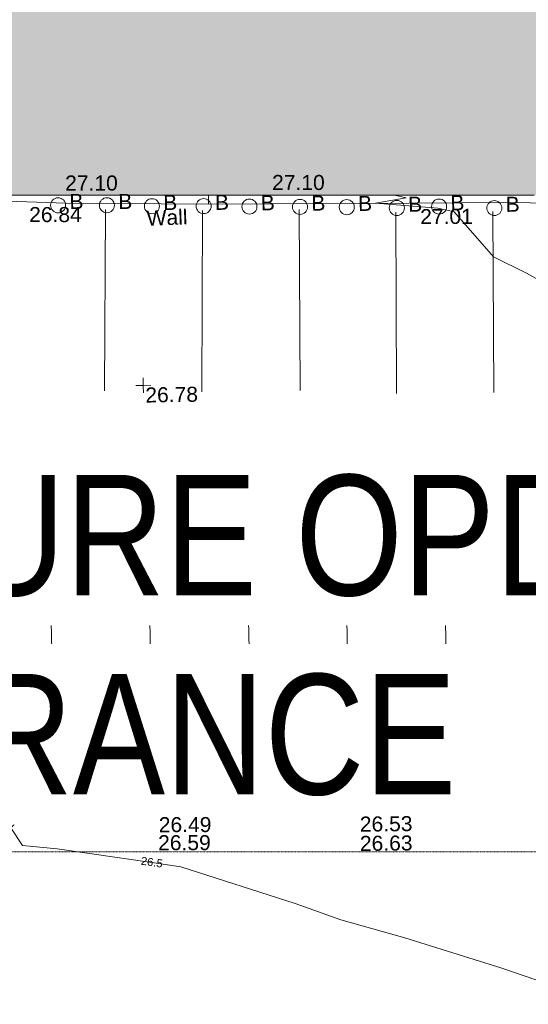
# Model space of a CAD drawing. Header units: millimetres. Extents: x -287732 to 520720, y -88450 to 287754.
# Tile 100 of 256: x -45805 to -33147, y 28420 to 52951. Entities that reach past the tile are written whole.
import ezdxf

# ---------------------------------------------------------------- set-up
doc = ezdxf.new("R2010")
doc.units = ezdxf.units.MM
doc.linetypes.add('Dash 1_5mm', pattern=[3, 1.5, -1.5])
doc.linetypes.add('IMPORT-UG_ELEC_STREET LIGHTING_QLB2 _2_', pattern=[2700, 1500, -300.0000000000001, 0, -250, 150, -300.0000000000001, 0, -200])
for name, color, linetype, lineweight, true_color in [('00_TOPO_FURN_BOLLARD', 7, 'Continuous', 9, 0x666666), ('00_UAV_BUILDING_OUTLINE', 5, 'Continuous', 9, 0x0000ff), ('00_UAV_FURN_BOLLARD', 7, 'Continuous', 9, 0xff9f7f), ('00_UAV_KERB_BOTTOM', 1, 'Continuous', 9, 0xff0000), ('00_UAV_KERB_TOP', 7, 'Continuous', 9, 0xa500a5), ('00_UAV_LEVEL_SPOT', 7, 'Continuous', 9, 0x666666), ('00_UAV_PARKING', 4, 'Continuous', 9, 0x00ffff), ('00_UAV_ROAD_MARKING_WHITE_CONTINUOUS', 7, 'Continuous', 9, 0x999999), ('00_UAV_WALL', 7, 'Continuous', 9, 0x7c00a5), ('01_DTM_CONTOUR_MNR', 7, 'Continuous', 9, 0xa5a552), ('01_DTM_CONTOUR_MNR_LABELS', 7, 'Continuous', 9, 0xa5a552), ('12333-PUM-2D-U-0001-C01 - Rev2_REVIT IMPORT_dwg', 7, 'Continuous', 9, 0x767676), ('A_RHA_Line', 7, 'Continuous', 9, 0x00a600)]:
    doc.layers.add(name, color=color, linetype=linetype, lineweight=lineweight, true_color=true_color)
doc.layers.add('A_RHA_Detail', color=7, linetype='Continuous', lineweight=9)
doc.layers.add('A_RHA_Text', color=7, linetype='Continuous', lineweight=9)
doc.styles.add('Arial Narrow', font='ARIALN.TTF', dxfattribs={"height": 3000})
doc.styles.add('Swis721 Lt BT_1', font='swissl.ttf', dxfattribs={"height": 200})
doc.styles.add('Swis721 Lt BT_2', font='swissl.ttf', dxfattribs={"height": 375})

# ---------------------------------------------------------------- blocks, each defined once
blk = doc.blocks.new('12333-PUM-2D-U-0001-C01 - Rev2_REVIT IMPORT_dwg_UAV-2077255-Site Location Plan Proposed')
at = {"layer": '00_UAV_LEVEL_SPOT', "color": 254, "true_color": 0xcccccc, "flags": 128}
for points in [[(0, -500.0000000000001), (0, 0), (-500.0000000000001, 0)], [(500.0000000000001, 0), (0, 0), (0, 500.0000000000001)]]:
    blk.add_lwpolyline(points, dxfattribs=at)
blk = doc.blocks.new('12333-PUM-2D-U-0001-C01 - Rev2_REVIT IMPORT_dwg_MSL_Bollard_2-2077239-Site Location Plan Proposed')
at = {"layer": '00_TOPO_FURN_BOLLARD', "color": 254, "true_color": 0xcccccc}
blk.add_circle((0, 0), 62.50000000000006, dxfattribs=at)
blk = doc.blocks.new('12333-PUM-2D-U-0001-C01 - Rev2_REVIT IMPORT_dwg_MGS62954_T2_Galway_ITM_3d_Rev1-2077680-Site Location Plan Proposed')
at = {"layer": '00_UAV_KERB_BOTTOM', "color": 254, "true_color": 0xcccccc, "flags": 128}
blk.add_lwpolyline([(533881691.8095241, 725589110.1475831), (533879445.1748955, 725589149.3666457), (533876692.8852168, 725589179.583126), (533873069.1748953, 725589219.3666456), (533871693.5697441, 725589229.1274039), (533866693.9391799, 725589264.6028342), (533864754.1748954, 725589278.3666457), (533861694.52452, 725589325.8211774), (533856888.1748953, 725589400.3666456), (533856695.2494386, 725589402.5689912), (533851696.0418241, 725589459.6375711), (533849880.1748953, 725589480.3666456), (533847752.1748953, 725589494.3666457), (533847750.9088002, 725590549.3857387), (533847745.1748953, 725595327.3666457), (533847744.1950182, 725595547.4409066), (533847721.9532087, 725600542.8123295), (533847713.1748953, 725602514.3666457), (533847715.1748953, 725604658.3666458)], dxfattribs=at)
at = {"layer": '00_UAV_KERB_TOP', "color": 254, "true_color": 0xcccccc, "flags": 128}
blk.add_lwpolyline([(533881691.7209884, 725589099.1684073), (533879444.8905709, 725589129.3685619), (533876692.3667715, 725589159.5876124), (533873068.9941603, 725589199.3674246), (533871693.0512855, 725589209.1305795), (533866693.4207219, 725589244.6060096), (533864753.9488578, 725589258.3677462), (533861694.0060812, 725589305.8268127), (533856887.9056672, 725589380.3684158), (533856694.7310012, 725589382.5736061), (533851695.5233949, 725589439.6421862), (533849879.9949583, 725589460.3673966), (533847732.1987252, 725589474.497635), (533847730.9559652, 725590510.0718771), (533847725.1749487, 725595327.3101203), (533847724.3697136, 725595508.160941), (533847702.1279038, 725600503.5323653), (533847693.1748537, 725602514.3314495), (533847695.1801924, 725604664.0542197)], dxfattribs=at)
at = {"layer": '00_UAV_PARKING', "color": 254, "true_color": 0xcccccc, "flags": 128}
blk.add_lwpolyline([(533861701.1748953, 725604487.3666458), (533863308.1748954, 725604466.3666456), (533866699.453905, 725604426.1702062), (533869045.1748953, 725604398.3666457), (533871697.9792234, 725604325.0129383), (533871902.1748953, 725604319.3666456), (533876002.1748954, 725604218.3666456), (533876696.3378388, 725604204.1917897), (533881144.1748954, 725604113.3666456), (533881694.9260165, 725604104.3589911), (533885630.0000003, 725604040.0000005)], dxfattribs=at)
at = {"layer": '00_UAV_ROAD_MARKING_WHITE_CONTINUOUS', "color": 254, "true_color": 0xcccccc}
for p, q in [((533859134.6912071, 725604398.6754705), (533859037.5717106, 725599885.2513378)), ((533861555.1748957, 725604329.3666458), (533861458.0553991, 725599815.942513)), ((533863960.1748955, 725604316.3666458), (533863902.7882641, 725599802.2624853)), ((533866360.1748955, 725604205.3666458), (533866302.788264, 725599691.2624853)), ((533868777.1748957, 725604184.3666457), (533868719.7882642, 725599670.2624851)), ((533857630.2433345, 725589388.8573209), (533857608.4065014, 725594171.3775808)), ((533860060.4065014, 725594121.3775803), (533860077.5770707, 725589350.8996909)), ((533862545.8518668, 725589312.61727), (533862515.4065017, 725594121.3775805)), ((533864969.4065014, 725594083.37758), (533864974.1966688, 725589276.8054566)), ((533867401.9609067, 725589259.5789877), (533867418.4065012, 725594067.37758))]:
    blk.add_line(p, q, dxfattribs=at)
at = {"layer": '00_UAV_WALL', "color": 254, "true_color": 0xcccccc, "flags": 128}
blk.add_lwpolyline([(533861703.3706824, 725604710.4724551), (533861701.1748953, 725604487.3666458), (533858158.1748953, 725604574.3666456), (533856935.0101984, 725604632.9284679), (533856161.8213428, 725604669.9466621), (533856166.3380679, 725604809.0829866)], dxfattribs=at)
at = {"layer": '01_DTM_CONTOUR_MNR', "color": 254, "true_color": 0xcccccc, "flags": 128}
for points in [[(533870114.2857143, 725584804.2857144), (533868650.0000001, 725585340.0000001), (533866269.723141, 725586124.5712041), (533864682.2740725, 725586605.1436354), (533863556.3115994, 725587031.781652), (533860727.9651424, 725587994.0480449), (533860003.2070352, 725588111.5832783), (533857655.9022973, 725588492.2496102), (533856797.0811437, 725588590.1897218), (533856515.9900115, 725589039.3837603), (533856890.0000001, 725589386), (533859564.0817537, 725589354.8518958), (533860719.5843876, 725589337.6739627), (533862550.0000001, 725589310.0000002), (533861636.6666666, 725589326.6666669), (533863180.0000002, 725589300.0000001), (533863246.6836134, 725589303.2253939), (533858488.4157283, 725591060.9079815), (533857620, 725591510.0000001), (533857209.4535105, 725591516.3795067), (533856052.714829, 725591722.0059686)], [(533871150.0000001, 725601730), (533869586.2005423, 725602633.0596433), (533868770.0000001, 725603050.0000001), (533867813.5238096, 725604191.9811099), (533867409.2436807, 725604284.1101484), (533865860.0000001, 725604440.0000001), (533866628.7453666, 725604560.2587653), (533866338.9244766, 725604627.916607)]]:
    blk.add_lwpolyline(points, dxfattribs=at)
for name, p, xscale, yscale, zscale in [('12333-PUM-2D-U-0001-C01 - Rev2_REVIT IMPORT_dwg_MSL_Bollard_2-2077239-Site Location Plan Proposed', (533857960.4065001, 725604524.3774999), 3, 3, 3), ('12333-PUM-2D-U-0001-C01 - Rev2_REVIT IMPORT_dwg_MSL_Bollard_2-2077239-Site Location Plan Proposed', (533859175.4065, 725604504.3774999), 3, 3, 3), ('12333-PUM-2D-U-0001-C01 - Rev2_REVIT IMPORT_dwg_MSL_Bollard_2-2077239-Site Location Plan Proposed', (533860294.4065001, 725604460.3774999), 3, 3, 3), ('12333-PUM-2D-U-0001-C01 - Rev2_REVIT IMPORT_dwg_MSL_Bollard_2-2077239-Site Location Plan Proposed', (533861581.4065, 725604441.3775), 3, 3, 3), ('12333-PUM-2D-U-0001-C01 - Rev2_REVIT IMPORT_dwg_MSL_Bollard_2-2077239-Site Location Plan Proposed', (533862721.4065, 725604409.3774999), 3, 3, 3), ('12333-PUM-2D-U-0001-C01 - Rev2_REVIT IMPORT_dwg_MSL_Bollard_2-2077239-Site Location Plan Proposed', (533863980.4065001, 725604380.3774999), 3, 3, 3), ('12333-PUM-2D-U-0001-C01 - Rev2_REVIT IMPORT_dwg_MSL_Bollard_2-2077239-Site Location Plan Proposed', (533865142.4065001, 725604352.3774999), 3, 3, 3), ('12333-PUM-2D-U-0001-C01 - Rev2_REVIT IMPORT_dwg_MSL_Bollard_2-2077239-Site Location Plan Proposed', (533866388.4065, 725604310.3774999), 3, 3, 3), ('12333-PUM-2D-U-0001-C01 - Rev2_REVIT IMPORT_dwg_MSL_Bollard_2-2077239-Site Location Plan Proposed', (533867441.4065001, 725604327.3775), 3, 3, 3), ('12333-PUM-2D-U-0001-C01 - Rev2_REVIT IMPORT_dwg_MSL_Bollard_2-2077239-Site Location Plan Proposed', (533868815.4065, 725604266.3774999), 3, 3, 3), ('12333-PUM-2D-U-0001-C01 - Rev2_REVIT IMPORT_dwg_UAV-2077255-Site Location Plan Proposed', (533860000, 725600000.0000001), 0.375, 0.375, 0.375)]:
    blk.add_blockref(name, p, dxfattribs=dict(xscale=xscale, yscale=yscale, zscale=zscale))
at = {"layer": '00_UAV_BUILDING_OUTLINE', "color": 251, "true_color": 0x666666, "char_height": 375, "width": 1495.902363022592, "attachment_point": 1, "line_spacing_factor": 1.005061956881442, "style": 'Swis721 Lt BT_2'}
for insert, rotation in [((533858147.969831, 725605264.475166), 358.9797116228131), ((533863297.9414201, 725605187.5845917), 358.97971162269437)]:
    blk.add_mtext('27.10', dxfattribs=dict(at, insert=insert, rotation=rotation))
at = {"layer": '00_UAV_FURN_BOLLARD', "color": 251, "true_color": 0x666666, "char_height": 375, "width": 398.9072968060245, "attachment_point": 1, "line_spacing_factor": 1.005061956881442, "style": 'Swis721 Lt BT_2'}
for insert in [(533858243.16482, 725604798.57485), (533859458.1648199, 725604778.57485), (533860577.16482, 725604734.57485), (533861864.1648199, 725604715.57485), (533863004.1648199, 725604683.57485), (533864263.16482, 725604654.5748501), (533865425.16482, 725604626.57485), (533866671.1648198, 725604584.57485), (533867724.16482, 725604601.57485), (533869098.1648199, 725604540.5748498)]:
    blk.add_mtext('B', dxfattribs=dict(at, insert=insert))
at = {"layer": '00_UAV_KERB_BOTTOM', "color": 251, "true_color": 0x666666, "char_height": 375, "width": 1495.902363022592, "attachment_point": 1, "line_spacing_factor": 1.005061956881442, "style": 'Swis721 Lt BT_2'}
for s, insert, rotation in [('26.49', (533860198.86297, 725589239.6016204), 359.1114258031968), ('26.53', (533865200.8379543, 725589165.7907512), 359.59345830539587)]:
    blk.add_mtext(s, dxfattribs=dict(at, insert=insert, rotation=rotation))
at = {"layer": '00_UAV_KERB_TOP', "color": 251, "true_color": 0x666666, "char_height": 375, "width": 1495.902363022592, "attachment_point": 1, "line_spacing_factor": 1.005061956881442, "style": 'Swis721 Lt BT_2'}
for s, insert, rotation in [('26.59', (533860174.4018634, 725588789.916999), 359.11142579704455), ('26.63', (533865193.7334955, 725588684.3153665), 359.5934583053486)]:
    blk.add_mtext(s, dxfattribs=dict(at, insert=insert, rotation=rotation))
at = {"layer": '00_UAV_LEVEL_SPOT', "insert": (533860048.475159, 725599946.7845222), "char_height": 375, "width": 1495.902363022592, "attachment_point": 1, "line_spacing_factor": 1.005061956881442, "style": 'Swis721 Lt BT_2'}
blk.add_mtext('26.78', dxfattribs=at)
at = {"layer": '00_UAV_PARKING', "color": 251, "true_color": 0x666666, "insert": (533866967.8524793, 725604272.7200592), "char_height": 375, "width": 1495.902363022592, "attachment_point": 1, "rotation": 359.32091152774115, "line_spacing_factor": 1.005061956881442, "style": 'Swis721 Lt BT_2'}
blk.add_mtext('27.01', dxfattribs=at)
at = {"layer": '00_UAV_WALL', "color": 251, "true_color": 0x666666, "char_height": 375, "attachment_point": 1, "line_spacing_factor": 1.005061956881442, "style": 'Swis721 Lt BT_2'}
for s, insert, width, rotation in [('26.84', (533857238.8817905, 725604493.4790651), 1495.902363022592, 358.98836874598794), ('Wall', (533860153.0088991, 725604348.3855971), 1130.237340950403, 1.1683706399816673)]:
    blk.add_mtext(s, dxfattribs=dict(at, insert=insert, width=width, rotation=rotation))
at = {"layer": '01_DTM_CONTOUR_MNR_LABELS', "color": 251, "true_color": 0x666666, "insert": (533860024.2235141, 725588219.9727354), "char_height": 200, "width": 620.5117196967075, "attachment_point": 2, "rotation": 350.7884425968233, "line_spacing_factor": 1.005061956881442, "style": 'Swis721 Lt BT_1'}
blk.add_mtext('26.5', dxfattribs=at)
blk = doc.blocks.new('12333-PUM-2D-U-0001-C01 - Rev2_REVIT IMPORT_dwg-1620468-Site Location Plan Proposed')
blk.add_blockref('12333-PUM-2D-U-0001-C01 - Rev2_REVIT IMPORT_dwg_MGS62954_T2_Galway_ITM_3d_Rev1-2077680-Site Location Plan Proposed', (-533641079.6498471, -725615854.3561786))

msp = doc.modelspace()

# ---------------------------------------------------------------- hatches: boundary and pattern name
at = {"layer": 'A_RHA_Detail', "true_color": 0xc0c0c0}
h = msp.add_hatch(color=9, dxfattribs=at)
h.paths.add_polyline_path([(-80880.60083809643, -68502.79057078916), (-80400.865924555, -68483.41509113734), (-80400.865924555, -62984.64684185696), (-24474.85765177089, -63009.32043784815), (-24456.14471271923, -50840.30023858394), (-36622.55041039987, -50831.65104353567), (-36622.55041039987, -44228.57792613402), (-50959.0526582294, -44218.38599194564), (-50959.0526582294, -42573.78171514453), (-54563.9325804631, -42571.21897729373), (-54565.69773352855, -45054.17447474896), (-92408.82109321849, -45027.27149621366), (-92411.78875845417, -49201.74309222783), (-100061.9988811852, -49201.74309222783), (-100052.2214449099, -64852.82557838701), (-86120.90825229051, -64852.82557838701), (-86092.1662649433, -62957.90041523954), (-84861.10047608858, -62957.90041523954), (-84854.79052929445, -68240.109737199), (-80870.60226892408, -68240.10973722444)])
h.paths.add_polyline_path([(-137238.9269902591, -68461.9384092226), (-132719.7426408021, -68433.0633692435), (-132847.0731201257, -62850.04282283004), (-130454.6837966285, -62916.63108078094), (-130498.2830220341, -61355.85393642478), (-117581.136331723, -61423.42893438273), (-117492.3908565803, -49183.91309190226), (-125136.5200282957, -49178.47881952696), (-125133.572703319, -45032.61887136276), (-163007.1824077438, -45005.6942194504), (-163007.1824076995, -44090.2963411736), (-163123.8521269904, -44090.21339942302), (-163122.6389897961, -42383.75184302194), (-166563.8543419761, -42383.75184298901), (-166565.034908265, -44044.39824208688), (-193158.4656786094, -44025.49275805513), (-193195.152889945, -62863.65652504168), (-137269.7106414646, -62916.63108078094), (-137254.3708868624, -65679.90523788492)])
h.paths.add_polyline_path([(120310.9497607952, -32334.28230164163), (120312.4652266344, -31610.73011961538), (133451.2244789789, -31638.24899384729), (133469.2230092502, -19717.98315780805), (121295.7536929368, -19692.48606430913), (121319.8434528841, -8190.941560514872), (112277.0825930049, -8172.001674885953), (112263.1770823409, -14811.1234547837), (78285.85310969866, -14739.95861438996), (78292.82277619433, -8167.077575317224), (75241.99098605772, -8160.673431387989), (69355.76844233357, -8152.931592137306), (69353.6659720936, -9156.74635762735), (68372.60878945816, -9154.691552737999), (68372.60878945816, -13705.52853215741), (69333.7233474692, -13707.54156770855), (69325.07112547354, -16249.53369228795), (66623.4489111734, -16249.53369228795), (66619.79243935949, -17995.29925530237), (65989.07757494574, -17995.2992552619), (65985.44262772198, -19730.78799483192), (57152.23993377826, -19712.28702421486), (57127.42535098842, -31559.89463417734), (70277.87165424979, -31587.43801817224), (70277.87165431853, -32271.7414715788), (78263.96947909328, -32285.12944888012), (78266.62661740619, -31019.79372153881), (112335.8856506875, -31091.15111860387), (112335.8856506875, -32317.57330553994), (119781.4233959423, -32333.17321913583)])
h.paths.add_polyline_path([(7503.717409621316, -1791.439263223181), (15482.43097392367, -674.0213231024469), (15484.0826588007, 148.1327206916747), (56188.28042539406, 205.5276654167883), (56155.84326007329, 14338.3166313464), (18016.62665935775, 14236.48149539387), (17967.9025208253, 34313.18372071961), (21727.10644863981, 34324.0692624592), (21708.90974962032, 40608.10218321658), (18009.66447159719, 40608.10218321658), (17995.54603706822, 45483.75063442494), (9770.084204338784, 45420.6329473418), (3966.213879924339, 45446.76585222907), (3984.771235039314, 14176.56786832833), (1023.062455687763, 14176.56786837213), (-276.5134647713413, 14190.52623461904), (-231.6790044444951, 5968.135265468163), (-226.4491536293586, 193.7444677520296), (553.0869992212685, 183.4716499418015), (7477.609307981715, 143.2867586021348), (7488.638446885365, -674.0213231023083)])
h.paths.add_polyline_path([(77755.59663317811, 53.47451145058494), (77729.51881611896, 1699.844979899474), (94464.47132486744, 1659.976083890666), (94606.37913471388, 17991.390236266), (88810.4190114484, 18015.03260816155), (88799.89418497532, 14436.74271609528), (69413.88950349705, 14457.8773889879), (69377.35724448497, 99.62816357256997), (75241.99098605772, 67.32134432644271)])
h.paths.add_polyline_path([(61252.12079701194, 46453.95617366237), (105774.7348988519, 46472.68783506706), (105768.2642198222, 61852.61234306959), (92285.13876309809, 61852.61234306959), (92308.59670399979, 65784.30757140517), (96107.4668000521, 65767.60445243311), (96059.68081117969, 75209.20847378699), (101084.8427276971, 75071.88872764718), (104988.0046543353, 74765.36560406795), (108403.6894220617, 74363.8408943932), (112009.2703903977, 73787.25420861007), (115645.3524815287, 73049.69667206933), (116890.8108051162, 72761.69136252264), (120208.9929833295, 71893.18353872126), (120865.241739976, 71703.68484519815), (124135.6329506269, 70669.67317906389), (127435.6253142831, 69480.50055823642), (127820.4368670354, 69394.93141813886), (128274.3081769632, 69331.69585753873), (128731.8791144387, 69306.66104516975), (129189.9401488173, 69320.00258290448), (129645.2782985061, 69371.62688826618), (130094.6997111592, 69461.17185603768), (130535.0520071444, 69588.00939074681), (130963.246434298, 69751.24981927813), (131376.2795165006, 69949.74812590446), (131771.2541232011, 70182.11198903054), (132162.5575600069, 70460.5404660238), (132496.0921583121, 70741.69081113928), (132820.871367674, 71064.98072578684), (133117.4593294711, 71414.31364272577), (133383.77568926, 71787.23923950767), (133616.5473239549, 72178.5372844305), (133817.1647262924, 72590.54524898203), (133982.6025969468, 73017.89547513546), (134111.7005086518, 73457.59040801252), (134203.5529320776, 73906.54590458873), (134257.5155883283, 74361.61286216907), (134272.5462649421, 74819.5993153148), (134250.5259875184, 75277.29281745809), (134189.6227572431, 75731.48297747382), (134090.9274700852, 76178.98397757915), (133955.1324028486, 76616.65691993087), (133783.1900598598, 77041.43184345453), (133576.3064937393, 77450.32925647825), (133335.932843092, 77840.48103920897), (133063.7551572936, 78209.15055532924), (132761.6825665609, 78553.75185442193), (132431.8338935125, 78871.8678050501), (132076.5227905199, 79161.26705197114), (131698.2415080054, 79419.91966861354), (131299.6434187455, 79646.01139197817), (131093.5942456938, 79746.34209763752), (132146.0467355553, 83110.22226145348), (122787.7632953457, 86282.54285518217), (121604.3555412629, 82800.3591886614), (117095.9864227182, 83870.84033785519), (116841.9598400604, 83526.35449572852), (116120.5435466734, 91221.93611972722), (110237.7341284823, 91274.27491021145), (110194.3680786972, 90435.39030214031), (104988.0046543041, 90486.49901390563), (104973.2761846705, 94309.82427956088), (103746.1314668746, 94309.8242795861), (103839.9937121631, 122852.1474271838), (96365.09202306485, 122931.9599470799), (96350.3400238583, 123952.4168585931), (104555.5505249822, 123902.1925226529), (104607.3234458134, 120248.5396156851), (125502.5015002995, 120134.1933400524), (125662.0200253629, 137657.3796882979), (114479.5865733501, 137699.2256881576), (114382.306264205, 129149.9458158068), (104644.159003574, 129187.9975073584), (104577.9931702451, 126217.3903144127), (101184.4926406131, 126159.1566967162), (101264.6166812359, 135959.2655565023), (89967.23178808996, 135988.8856164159), (89927.63362986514, 125823.6463181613), (93630.53562302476, 125840.7948842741), (93580.65688892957, 122931.9599470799), (88697.38835376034, 122904.7310126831), (88679.3898954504, 95739.09143775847), (86378.25848996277, 95739.09143775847), (86378.18187189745, 96178.1008337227), (83279.50743284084, 96200.92083327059), (83273.62493422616, 95735.74732133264), (70169.67509619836, 95733.22421950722), (70166.26842742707, 96272.07409347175), (66674.99731294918, 96257.14073655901), (66654.74538556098, 95755.71092136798), (65784.77231079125, 95755.71092136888), (65887.65094984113, 117470.630565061), (53473.3427162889, 117487.9046429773), (53434.44066309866, 98570.46349063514), (40649.41626916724, 98570.46349063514), (40610.16711559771, 94406.01479078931), (38853.82372868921, 94410.36303440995), (38848.65589191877, 89463.65332729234), (40612.46601912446, 89518.45976927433), (40665.38257362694, 86257.73741128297), (38372.19584460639, 86305.72309285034), (38369.79374539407, 76901.0507917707), (50937.9512507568, 76944.40198294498), (50922.88567286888, 74598.78180889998), (56484.9061132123, 74588.85093771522), (56484.9061132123, 75194.85181995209), (92465.4037153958, 75233.0258166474), (92645.92783662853, 71766.64845094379), (89810.55521366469, 69362.83965827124), (85313.16173974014, 69360.94750420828), (85313.16173974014, 66907.4050808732), (75210.14498263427, 66903.15451589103), (75210.14498263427, 63815.70944550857), (70819.40014309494, 63815.70999200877), (70819.21601505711, 64253.35708059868), (69456.83415683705, 64253.35708059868), (69455.7195737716, 66901.99623166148), (61303.32856759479, 66898.5668068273), (61304.56054988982, 63970.32021231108), (70500.41048208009, 63970.32021219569), (70500.4088543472, 61852.59006207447), (61245.6438848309, 61848.69637488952), (61252.03558504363, 46656.49344428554)])
h.paths.add_polyline_path([(-17153.16561239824, 48569.32684293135), (-17153.16561224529, 60770.38083685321), (-29362.88357759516, 60774.70428694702), (-29362.88357759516, 67399.20394580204), (-43507.24466814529, 67405.01911303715), (-43488.5313307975, 69093.07334175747), (-45766.41866231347, 69109.32868388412), (-45794.3462003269, 67405.01911303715), (-47272.11273194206, 67404.2124544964), (-47272.44887633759, 66454.91798908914), (-86004.56386332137, 66468.63299519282), (-86006.66970787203, 60521.58362721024), (-92662.87722510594, 60521.58362721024), (-92665.2138765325, 50184.35611932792), (-79752.0168396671, 50179.78309939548), (-79752.016597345, 48591.4932381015), (-17157.7163123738, 48569.32845417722)])
h.paths.add_polyline_path([(-201056.4185878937, 48628.75479108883), (-138377.9751621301, 48634.64535779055), (-138377.9751621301, 50133.28201003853), (-125467.710581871, 50134.49626164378), (-125468.6909603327, 60566.1903686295), (-132186.8595614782, 60565.86652591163), (-132187.4203588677, 66533.0197876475), (-170643.3098734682, 66805.61809689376), (-170643.3098732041, 67738.78475848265), (-200340.0100486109, 67488.93693764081), (-200348.7171487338, 60827.78025104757), (-201057.5650552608, 60827.71357558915), (-201056.6510294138, 51102.04313372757)])
h.paths.add_polyline_path([(-240051.5126725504, 54769.19491160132), (-239444.490259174, 54811.10754483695), (-239186.5396223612, 54841.92927608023), (-238764.8191577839, 54940.98166103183), (-238382.4735933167, 55122.46891388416), (-237990.3402229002, 55354.87497234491), (-237269.2031023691, 55936.21515020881), (-237032.4836384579, 56225.56611516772), (-236793.0039602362, 56569.31473944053), (-236554.5880578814, 57004.26389721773), (-236432.7219585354, 57267.46508908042), (-236300.081527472, 57753.26238983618), (-236250.7285154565, 58017.17885684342), (-236235.6490609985, 58516.21786804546), (-236233.2538429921, 58987.85640053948), (-236213.7029795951, 59823.48083769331), (-236363.8287855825, 59820.86038205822), (-236634.0279869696, 60698.06075827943), (-236391.9547756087, 61432.19726339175), (-236225.4740089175, 61435.10319600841), (-236201.6036569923, 62637.68779596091), (-232563.5271750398, 62639.28734435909), (-232563.5271750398, 63049.03842404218), (-232732.1945866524, 63049.15302218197), (-232860.1521277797, 63457.95890274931), (-232731.606808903, 63914.24862697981), (-232560.8209656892, 63914.24862697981), (-232515.1276847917, 70598.00033009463), (-240628.6947849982, 70598.85496273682), (-240629.7923196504, 72350.98321577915), (-246412.6011212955, 72347.36085933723), (-246412.6011212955, 70616.45923936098), (-254449.5805725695, 70618.60952619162), (-254454.637144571, 70754.06491720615), (-254469.7140363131, 73191.66276250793), (-263883.2532625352, 73267.83063688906), (-263902.4181505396, 68260.74348553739), (-263714.8217520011, 68259.82096572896), (-263552.9672900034, 67819.65434396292), (-263719.0883117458, 67392.2068408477), (-263913.6298699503, 67392.20684284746), (-263956.7001913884, 58633.76423459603), (-260181.1963171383, 58611.22607638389), (-260192.3146983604, 56354.25111579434), (-257184.684388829, 56339.46086021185), (-257213.4419957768, 57092.93866021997), (-257338.5163846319, 57093.27331223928), (-257471.0109294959, 57531.74572308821), (-257338.5163845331, 58062.22513696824), (-257203.4956297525, 58064.06881289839), (-257173.5751889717, 58598.54056692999), (-256478.2273617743, 58575.27357994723), (-256478.2273617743, 58788.51859473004), (-256013.0091299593, 58911.92701534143), (-255397.0786664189, 58780.99767617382), (-255397.0786664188, 58595.982422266), (-243809.885361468, 58585.92793201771), (-243805.3570672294, 58352.04527760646), (-243740.939469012, 57884.52572680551), (-243619.0830608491, 57421.84877545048), (-243424.3877545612, 56943.65915412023), (-243247.1437899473, 56608.24157713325), (-243003.0710579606, 56249.99021479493), (-242732.2093200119, 55932.75703082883), (-242371.7230178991, 55603.12658811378), (-242141.255125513, 55424.88676767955), (-241804.9643037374, 55216.88439822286), (-241529.4640827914, 55077.02869055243), (-241100.6275144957, 54917.18295003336), (-240836.2134980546, 54840.82833176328), (-240453.4486195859, 54788.60784130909), (-240218.9578693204, 54777.28227442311)])
h.paths.add_polyline_path([(40276.69022552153, 59895.36417752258), (40328.62676029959, 69196.9439153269), (36588.99968785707, 69217.8245910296), (36619.46637569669, 74674.25962428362), (32264.36460078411, 74687.02318924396), (32233.48293867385, 69156.26826306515), (11916.69390495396, 69269.70959686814), (11966.66200111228, 78218.75165974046), (29087.509017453, 78123.15526808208), (29143.44567205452, 88141.1370047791), (15719.348796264, 88216.09212953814), (15732.60379610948, 90589.9978889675), (4594.294101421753, 90652.19003489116), (4525.129359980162, 78265.12250449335), (10096.76365553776, 78234.01258731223), (10077.43887221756, 74773.03821910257), (4547.641142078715, 74803.91453678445), (4465.579974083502, 60107.1600234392), (19125.89094760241, 60025.30234268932), (19139.86249374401, 62527.53804644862), (31738.59196305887, 62457.19146404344), (31724.55430858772, 59943.11609815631), (38369.79364225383, 59906.01157293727)])
h.paths.add_polyline_path([(-246083.0241259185, 72334.29150213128), (-246083.0594797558, 72334.30275087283), (-246208.2905500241, 72334.29150213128)])
h.paths.add_polyline_path([(-114575.3004830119, 112178.0758695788), (-114575.3246435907, 112178.0758695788), (-114707.2752166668, 115801.5811617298)])
h.paths.add_polyline_path([(-154699.9178765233, 101760.4080976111), (-114382.050333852, 101776.0542914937), (-114382.050333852, 106926.9360164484), (-113755.641395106, 106927.1792101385), (-113757.5507412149, 111847.2721531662), (-114431.6837526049, 111847.2721531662), (-114431.8097758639, 112178.0758695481), (-114575.3004830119, 112178.0758695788), (-114578.9984943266, 121707.2390833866), (-123056.9849702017, 121707.2390833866), (-123068.8201032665, 156452.7036899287), (-119381.2340625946, 156454.1348067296), (-119381.2340625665, 160165.8597952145), (-115501.031452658, 160167.3662801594), (-115503.3750945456, 166206.5793118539), (-132411.7987151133, 166599.6604729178), (-132411.8243278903, 166665.6603411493), (-135275.0124468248, 166664.5490317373), (-135275.0124468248, 166628.1883101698), (-135911.3205076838, 166628.1944502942), (-135911.3479256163, 166352.1604668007), (-152521.1633846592, 166345.7146753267), (-152518.3680955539, 159142.6836790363), (-150699.3133726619, 159117.9265656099), (-150758.5477087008, 122560.691203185), (-151059.2005266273, 122560.691203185), (-151061.0981347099, 121302.4374932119), (-154138.3148337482, 121372.6012653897), (-154138.3148337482, 121865.1834517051), (-154704.3888425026, 121867.2611370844), (-154688.5451973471, 119352.3937021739), (-154745.5933227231, 119352.3715636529), (-154745.5763474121, 118722.1532660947), (-160794.1544526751, 118748.7442832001), (-160794.1544526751, 119410.5425977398), (-163852.1622693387, 119422.408321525), (-163855.0715294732, 118762.2003111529), (-167568.6765459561, 118778.5256058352), (-166634.6619849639, 124395.1277019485), (-166930.050559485, 124500.0918161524), (-167568.6765459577, 124707.6250903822), (-168028.2173235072, 124841.3808647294), (-168630.5006276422, 124991.3056740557), (-169238.2056069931, 125117.4693074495), (-169850.3952285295, 125219.6772876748), (-170466.1255403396, 125297.7720169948), (-171089.11025998, 125351.8553033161), (-171704.4065937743, 125381.1774255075), (-172325.0479971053, 125386.3595015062), (-172782.2248668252, 125374.5832362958), (-173401.7764235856, 125337.4554476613), (-174109.844898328, 125263.4341236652), (-174634.1213722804, 125190.4100126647), (-175245.0145766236, 125080.719099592), (-176047.1958093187, 124895.7675260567), (-176665.4852587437, 124724.7228134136), (-177045.3001228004, 124609.1129151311), (-177631.5127792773, 124405.2077276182), (-176665.4852586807, 118818.5158794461), (-177558.9402083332, 118822.4435768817), (-177662.2853368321, 125263.4341236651), (-176365.3912351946, 126542.9270807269), (-159462.2970490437, 126319.910391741), (-157057.7396790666, 128609.0850976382), (-157060.6673204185, 136153.1661957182), (-158638.8016610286, 137740.2441626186), (-159352.3735831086, 137740.2441626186), (-161634.4140634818, 140201.1078539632), (-168727.9404945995, 140256.8191146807), (-171035.0401161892, 137942.8847305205), (-174184.1459014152, 137942.8847305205), (-176460.1167434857, 140292.2858551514), (-177341.6856934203, 140292.2858551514), (-177341.7113613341, 140358.4281613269), (-183428.5803825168, 140356.0660244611), (-185921.6385985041, 137917.4639994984), (-185921.6385985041, 131757.3091155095), (-186906.8767412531, 131756.9267733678), (-187725.3914540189, 130809.9989183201), (-187724.058890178, 127376.1828148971), (-186481.0281350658, 126304.5577463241), (-186479.4846754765, 122327.2959175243), (-185176.2828158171, 121059.4673825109), (-180304.1129154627, 121059.4673824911), (-180304.1136492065, 118802.0484409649), (-193555.3706955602, 118802.0484409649), (-193555.368699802, 133117.8341649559), (-192593.6442938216, 133118.2073819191), (-192593.6442938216, 134200.8158367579), (-192224.6284783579, 134200.9592041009), (-192225.5653014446, 136615.0101267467), (-192595.0012460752, 136615.0101267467), (-192595.4357332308, 137734.4745165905), (-193589.2709668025, 137734.4746851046), (-193589.2685988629, 147474.570583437), (-193163.2062206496, 147492.8644732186), (-192765.7252967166, 147531.087133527), (-192359.9383250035, 147589.5931622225), (-192199.8207947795, 147616.5827294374), (-191882.7548926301, 147682.9245600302), (-191568.5380070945, 147761.6632019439), (-191257.654638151, 147852.677242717), (-190828.6072909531, 148002.2045655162), (-190647.7999969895, 148070.9514233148), (-190349.7690789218, 148197.8750094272), (-190056.9509284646, 148336.4013817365), (-189769.797051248, 148486.3169427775), (-189405.3590254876, 148698.0567944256), (-189132.906026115, 148873.2749095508), (-188867.542109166, 149059.0543929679), (-188609.6764469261, 149255.1087866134), (-188354.9814055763, 149465.3525772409), (-188079.6339208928, 149713.879248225), (-187884.9836199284, 149901.8220103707), (-187545.928247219, 150265.8040604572), (-187446.29984479, 150378.3960832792), (-187241.3270201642, 150629.2310214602), (-187046.3599558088, 150887.9197697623), (-186861.6992771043, 151154.0634500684), (-186546.1373636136, 151669.829875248), (-186524.4196769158, 151707.0632450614), (-163675.2898318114, 151669.829875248), (-163687.5843045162, 148134.07679455), (-157303.6541541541, 148136.492106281), (-157303.6541541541, 155759.91501608), (-157557.4317586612, 155765.0384228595), (-157555.9168973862, 166678.0466575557), (-187009.2021991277, 166699.7464767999), (-187013.0952111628, 162054.4009359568), (-188707.17754695, 162044.5925187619), (-188705.9961892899, 155021.5333641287), (-188737.9999316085, 154650.5326604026), (-188799.0133969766, 154283.1866125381), (-188857.2045401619, 154035.4341107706), (-188966.1106131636, 153679.3368924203), (-189102.6200311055, 153332.8820747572), (-189265.8911675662, 152998.2056672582), (-189454.9174011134, 152677.371060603), (-189645.2484685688, 152421.3220123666), (-189916.9563410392, 152104.2450531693), (-190212.7041973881, 151809.4634871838), (-190530.6686598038, 151538.7947471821), (-190868.8893671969, 151293.9075915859), (-191225.281078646, 151076.3118324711), (-191597.6465194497, 150887.3490191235), (-192092.8415776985, 150682.5621956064), (-192519.2468154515, 150561.8451365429), (-192903.8930791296, 150482.240889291), (-193187.215491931, 150440.8868273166), (-193594.1866364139, 150407.1257787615), (-193594.5952989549, 151459.9895227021), (-205369.2399268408, 151455.4201247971), (-205354.4523517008, 113350.0822379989), (-207187.1580384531, 113349.3710182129), (-207184.3024929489, 105991.0636522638), (-205312.8748221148, 105991.1901500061), (-205311.2362476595, 101769.6553082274), (-175488.6451201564, 101781.2285901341), (-175488.6451201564, 110889.6985621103), (-154703.4627663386, 110897.5679794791), (-154700.2792295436, 102691.5597281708)])
h.paths.add_polyline_path([(193735.9435693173, 113047.8274774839), (208865.0938716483, 114991.0266430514), (208976.1154123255, 114126.6471160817), (216447.8967332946, 115086.3281915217), (216038.7305308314, 118271.9702413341), (232648.5073383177, 120405.3421626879), (233425.993615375, 114352.0734369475), (240632.2017567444, 115277.6440988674), (239854.8412683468, 121329.9334727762), (256406.8682407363, 123455.8879629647), (257091.7572256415, 118089.1198988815), (264572.2871227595, 119040.8180953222), (261877.8350555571, 138524.7609215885), (259178.7147038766, 138221.6086035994), (259197.3483655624, 137439.0084132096), (254686.1480587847, 136897.0007612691), (255412.6810205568, 131314.8303176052), (240852.7447969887, 129522.4514056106), (239771.0426543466, 137918.8519126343), (240649.5822431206, 138010.1984551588), (240062.3063116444, 142776.6750342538), (239165.7694642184, 142685.0143484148), (237630.9646614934, 151018.3171732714), (266172.8791088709, 154560.7889781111), (271297.1876944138, 142612.4006970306), (276531.7397502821, 144861.098714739), (274941.5029779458, 148527.9037281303), (302074.5307653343, 160134.9084326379), (300215.9323773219, 164320.1841173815), (301528.1613272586, 164907.0997989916), (300405.1237791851, 167477.8916353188), (299016.6944531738, 166945.7181824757), (295626.7488506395, 174518.754428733), (294333.0289184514, 177537.1551681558), (287288.8475947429, 174518.754428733), (289427.6893504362, 169661.0163463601), (272956.7816584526, 162557.1203578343), (271943.2187787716, 164897.4305293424), (267016.3118217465, 162764.0369715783), (268502.3094164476, 159357.0430143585), (265200.4029574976, 157946.4096681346), (226856.416695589, 153146.7821792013), (227510.3041274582, 148852.0205334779), (228280.9873165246, 141179.0007483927), (227302.3544112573, 141050.281300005), (227895.3788235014, 136433.1758633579), (228748.5501749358, 136523.8855003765), (229602.3077302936, 128023.7667641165), (217691.2359889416, 126493.8999679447), (217642.3600127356, 126874.433267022), (215138.5007311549, 126552.8357430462), (215194.9980427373, 126112.965074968), (215015.6132226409, 126089.924757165), (214840.9672575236, 127449.66446064), (192258.7012018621, 124549.1816390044), (193486.3576426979, 114991.0266430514)])
h.paths.add_polyline_path([(-78076.24187439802, 117605.5188722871), (-78076.23951902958, 117610.0871211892), (-78070.318122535, 129485.7330792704), (-74723.15926543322, 129478.385255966), (-74723.15926543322, 125435.7860624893), (-48015.64546086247, 125380.0246061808), (-47996.55031653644, 135872.5822179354), (-61198.15919578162, 135901.5630078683), (-74714.72264144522, 135923.5088764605), (-74723.6287602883, 131865.2975510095), (-78070.318122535, 131872.642169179), (-78062.97909487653, 149549.7689430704), (-58292.26570492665, 149541.5607197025), (-58292.26570491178, 148946.2407608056), (-37707.70924046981, 148937.6946533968), (-37703.30827430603, 159740.0672041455), (-44148.26955755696, 159742.7429641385), (-44148.26955755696, 162961.3319174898), (-49829.95437583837, 162961.3319174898), (-49830.92144130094, 160632.0129326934), (-78494.09026625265, 160643.9130440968), (-78494.09026625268, 161615.1537738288), (-78739.225852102, 161615.2555472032), (-78691.7919454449, 168187.9195488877), (-90844.57645036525, 168126.8149079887), (-90962.52567694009, 152686.7636277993), (-89064.97866809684, 152685.9758215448), (-89079.54115380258, 117610.0871211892), (-78374.80218507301, 117605.6428258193)])
h.paths.add_polyline_path([(69254.82576126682, 129235.9722870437), (69259.97086178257, 136167.789247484), (86068.0992678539, 136131.0235193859), (86008.66431381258, 164703.3084147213), (58789.63167882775, 164723.511581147), (58789.63167882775, 170119.2062865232), (54460.1632489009, 170122.4198087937), (54457.21717773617, 166153.279245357), (47042.2151650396, 166158.7829869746), (47041.10931533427, 164668.9097040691), (39173.27935198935, 164674.7495545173), (39172.83712618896, 164078.9539098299), (17014.87910992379, 164095.4005254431), (17002.38841206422, 147267.1142245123), (12659.63471563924, 147267.1142245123), (12653.60087534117, 139137.9291796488), (17031.41608901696, 139134.6797717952), (17024.5879174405, 129935.3194463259), (39191.34773726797, 129918.8662983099), (39191.34773726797, 129258.2867272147), (69014.0340609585, 129236.1510132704)])
h.paths.add_polyline_path([(39265.62356917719, 139467.8223435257), (33050.91021530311, 139484.1586867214), (33087.56357182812, 153427.9220784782), (39277.60130889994, 153411.6505991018), (39277.60130890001, 152830.3127277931), (43058.29603858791, 152820.3745823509), (43024.83899408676, 140092.5601633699), (39267.2657899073, 140092.5601633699)])
h.paths.add_polyline_path([(1979.548949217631, 189123.2414339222), (18699.10403225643, 189180.0465563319), (18678.46874730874, 195253.6675675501), (24349.02704561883, 195272.9334348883), (24334.96888372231, 199550.7690688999), (28829.78348974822, 199566.0403168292), (28798.3577216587, 208815.6446464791), (24334.949615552, 208806.151404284), (24333.90624841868, 209113.2475694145), (16811.59093053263, 209087.6903002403), (16806.58456499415, 208843.5909093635), (6772.293057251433, 208809.4991440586), (6797.166076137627, 201488.5780549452), (-8471.058649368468, 201436.7038490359), (-8471.058649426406, 200429.0172028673), (-11856.09020770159, 200417.5164702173), (-11823.72827009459, 190892.3684138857), (-7614.729360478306, 190906.6685966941), (-7614.729360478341, 190170.8290169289), (-4608.619189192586, 190169.2993656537), (-4608.238782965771, 190916.8832264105), (1973.379031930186, 190939.2444180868), (1977.122761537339, 189837.3456693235)])
h.paths.add_polyline_path([(-20506.22133143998, 190640.0286460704), (-20122.28942212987, 206347.1214480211), (-41550.34215551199, 207015.2557957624), (-41462.26177903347, 210449.6195896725), (-31391.41053372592, 210152.0276719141), (-31078.64493155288, 223862.5743669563), (-44305.08575743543, 224230.7972280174), (-44490.79956591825, 211865.5542346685), (-47510.12209648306, 211942.9901385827), (-47722.57925071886, 203659.0205614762), (-47076.06680548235, 203635.3001465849), (-47175.4684425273, 199531.9403872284), (-46801.21126120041, 199520.4703269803), (-46873.68175963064, 195478.5899481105), (-44600.40472248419, 195425.2559779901), (-44685.88459507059, 192243.2795180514), (-38073.99929115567, 192135.6564362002), (-38104.39995468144, 191126.972250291), (-21537.79264466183, 190668.5723412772)])
h.paths.add_polyline_path([(16801.02360973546, 195961.500137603), (9656.615133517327, 196015.1086063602), (9643.838150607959, 199513.9922857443), (11631.77992468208, 199485.8321209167), (11631.7920940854, 203322.2460456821), (16806.58456511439, 203391.4855728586), (16801.0407710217, 195984.4293109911)])
h.paths.add_polyline_path([(122084.9264926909, 200536.2570557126), (122088.1805162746, 206386.1947929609), (125211.1061638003, 206386.1947929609), (125211.1162733, 206645.8932837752), (126202.7098976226, 206645.8932838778), (126203.0204769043, 207041.0477229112), (130401.4034741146, 206979.0758390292), (130444.2691124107, 209883.280297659), (126202.8383603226, 209945.8832030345), (126203.0204769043, 214624.1281189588), (127364.791950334, 214624.1281190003), (127365.2106673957, 225380.2058567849), (126159.8599207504, 225380.2527798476), (126207.4133336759, 241475.3410923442), (119482.5411291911, 241495.8747898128), (119479.2041949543, 246182.0096278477), (109943.9121324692, 246175.2196735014), (109953.2702601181, 233033.381429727), (115000.5285021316, 233033.3814296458), (114999.579292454, 208653.4991933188), (112026.3032630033, 208653.4991933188), (112024.3519988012, 200538.6761891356), (122024.6079402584, 200536.2715596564)])
h.paths.add_polyline_path([(30087.05071580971, 200986.75440713), (38030.67179071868, 201028.6865660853), (38030.67179071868, 202922.9731660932), (38109.89531492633, 202923.3913649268), (38067.25569096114, 208827.6066631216), (38013.35839378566, 208827.6672237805), (38012.38630971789, 209012.5383931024), (30044.90685988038, 208970.480297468), (30076.83023715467, 202922.9203834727)])
h.paths.add_polyline_path([(195986.2599417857, 205661.5722736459), (202896.8751332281, 206052.0074670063), (202676.8862551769, 209945.7611691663), (195766.2710618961, 209555.3259759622)])
h.paths.add_polyline_path([(-91652.40581580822, 206392.6172135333), (-79454.24421187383, 206432.5105635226), (-79629.29258199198, 238245.6998510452), (-68904.21147484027, 238215.095164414), (-68918.55832832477, 246312.9061543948), (-68918.56040493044, 246314.0782553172), (-68756.515268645, 246312.9061543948), (-68755.20581930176, 246638.9786699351), (-79620.07671794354, 246651.3624133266), (-79606.5628449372, 247343.5411849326), (-82154.50636787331, 247318.0695596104), (-82154.50636787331, 247488.1275895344), (-91640.64698348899, 247472.5371040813), (-91638.72040628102, 246846.4753752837), (-131470.3702759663, 246641.42150215), (-131470.3702759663, 250159.5419305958), (-142857.1087886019, 250176.7939677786), (-142864.0554935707, 246220.0701029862), (-165118.8027587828, 246272.3986783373), (-165040.0492656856, 253907.936045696), (-178677.4727934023, 253929.5079730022), (-178699.5521575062, 238176.7234097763), (-138599.3373496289, 238209.4781454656), (-138548.4479938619, 206627.5237025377), (-126646.6702863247, 206572.2299428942), (-126666.6805510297, 234825.8818836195), (-124962.7180531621, 234825.9534805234), (-124969.0241559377, 234688.4891474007), (-91595.61129713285, 234664.3133306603), (-91650.87307429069, 207155.5994723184)])
h.paths.add_polyline_path([(142123.7078574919, 209113.5383730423), (152768.4446292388, 209127.3137314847), (152745.2992288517, 227012.63380935), (142100.5623961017, 226998.8584508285), (142121.8067345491, 210582.5602643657)])
h.paths.add_polyline_path([(168998.8561129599, 209274.9592350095), (169026.8416078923, 226860.3446540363), (161686.6780314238, 226876.6646907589), (161647.6783165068, 209291.3037608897), (168846.6177107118, 209275.2977201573)])
h.paths.add_polyline_path([(49761.46820719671, 218476.5678095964), (49794.00484360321, 223316.1680811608), (41274.07755982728, 223363.4010619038), (41273.58999769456, 223290.8795634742), (32187.30576796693, 223351.9666549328), (32202.10532419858, 225553.2987454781), (20081.83724695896, 225634.7833114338), (20035.26675877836, 218707.7438801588), (31566.33951793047, 218630.2204881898), (31566.12891731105, 218598.8950898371), (49750.1971391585, 218476.6435849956)])
h.paths.add_polyline_path([(162361.9830851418, 234154.05208666), (162366.6425722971, 241589.9129272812), (135261.102696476, 241630.986197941), (135249.088870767, 234197.8735112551), (160249.0277027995, 234157.4671671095)])
h.paths.add_polyline_path([(176458.8604389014, 246709.5724700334), (176516.2484477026, 252173.1529804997), (168884.2833866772, 252253.3171281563), (168934.86529241, 257068.9279575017), (164355.0504715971, 257117.0331241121), (164296.1746742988, 251511.808811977), (164416.8965511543, 251510.5407811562), (164367.8024342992, 246836.573754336), (171460.1142273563, 246762.0779818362)])

# ---------------------------------------------------------------- linework, layer by layer
at = {"layer": 'A_RHA_Line', "color": 7}
for p, q in [((-47997.67388132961, 48580.2488550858), (-42997.674526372, 48578.47835995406)), ((-42997.67452637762, 48578.47835995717), (-37997.67517142, 48576.70786482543)), ((-37997.67517142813, 48576.70786483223), (-32997.67581668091, 48574.93736955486))]:
    msp.add_line(p, q, dxfattribs=at)
at = {"layer": 'A_RHA_Line', "color": 7, "linetype": 'Dash 1_5mm'}
msp.add_line((-24437.09662780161, 32216.83236042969), (-60966.45569039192, 32216.83236042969), dxfattribs=at)

# ---------------------------------------------------------------- block references
at = {"layer": '12333-PUM-2D-U-0001-C01 - Rev2_REVIT IMPORT_dwg', "color": 254, "linetype": 'IMPORT-UG_ELEC_STREET LIGHTING_QLB2 _2_', "true_color": 0xffd4d4, "rotation": 0.9999999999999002}
msp.add_blockref('12333-PUM-2D-U-0001-C01 - Rev2_REVIT IMPORT_dwg-1620468-Site Location Plan Proposed', (-261895.0770586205, 55869.5817132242), dxfattribs=at)

# ---------------------------------------------------------------- next in the draw order: texts
at = {"layer": 'A_RHA_Text', "lineweight": 35, "char_height": 3000, "attachment_point": 1, "style": 'Arial Narrow', "bg_fill": 3, "box_fill_scale": 1.25, "bg_fill_color": 256, "bg_fill_true_color": 13158600, "bg_fill_transparency": 0}
for s, insert, width in [('FUTURE OPD ', (-53830.57782299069, 41609.21659048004), 28620.24375), ('ENTRANCE', (-53830.57782299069, 36648.27909048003), 23168.76875)]:
    msp.add_mtext(s, dxfattribs=dict(at, insert=insert, width=width))

doc.saveas('drawing.dxf')
